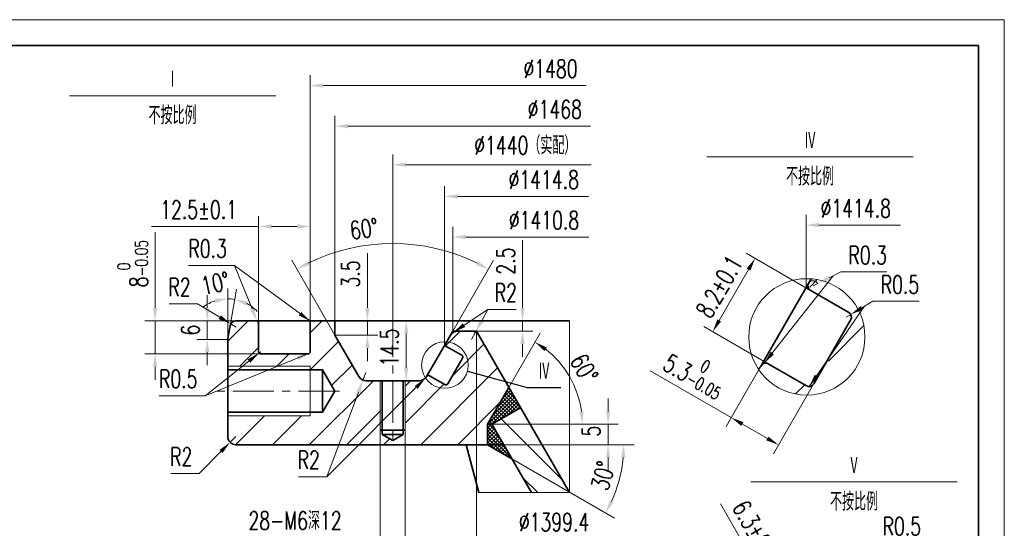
# Model space of a CAD drawing. Header units: millimetres. Extents: x -250 to 3950, y -50 to 2920.
# Tile 8 of 8: x 2040 to 3950, y 1935 to 2920. Entities that reach past the tile are written whole.
import ezdxf
from ezdxf import colors
from ezdxf.entities.mleader import LeaderData, LeaderLine
from ezdxf.math import Vec2, Vec3

# ---------------------------------------------------------------- set-up
doc = ezdxf.new("R2010")
doc.units = ezdxf.units.MM
doc.header["$LTSCALE"] = 3
doc.linetypes.add('CENTER', pattern=[50.8, 31.75, -6.35, 6.35, -6.35])
for name, color, linetype, lineweight in [('YGJ波浪线', 3, 'Continuous', 15), ('YGJ粗实线', 7, 'Continuous', 35), ('YGJ细实线', 3, 'Continuous', 15), ('YGJ细点画线', 1, 'CENTER', 15)]:
    doc.layers.add(name, color=color, linetype=linetype, lineweight=lineweight)
doc.styles.add('HC_GBDIM', font='romans.shx', dxfattribs={"width": 0.7, "bigfont": 'hzdx.shx'})
doc.styles.get("Standard").update_dxf_attribs({"font": 'simsun.ttc'})
doc.styles.add('标准', font='romans.shx', dxfattribs={"width": 0.7, "bigfont": 'hzdx.shx'})
doc.dimstyles.new('HC_GBDIM', dxfattribs={"dimtxt": 3.5, "dimasz": 2.5, "dimexe": 2, "dimexo": 0, "dimgap": 1.5, "dimtad": 1, "dimdec": 1, "dimzin": 0, "dimdsep": 46, "dimtxsty": 'HC_GBDIM', "dimcen": 2.5, "dimclrd": 3, "dimclre": 3, "dimclrt": 2, "dimadec": 0, "dimazin": 0, "dimtfac": 0.714286, "dimtdec": 1, "dimtmove": 0, "dimatfit": 3, "dimfxl": 1, "dimtzin": 0, "dimlwd": -1, "dimlwe": -1, "dimarcsym": 0})

# ---------------------------------------------------------------- blocks, each defined once
blk = doc.blocks.new('*U142')
at = {"layer": 'YGJ粗实线'}
for q in [(0, 287), (390, 0)]:
    blk.add_line((390, 287), q, dxfattribs=at)
at = {"layer": 'YGJ细实线'}
for q in [(-25, 292), (395, -5)]:
    blk.add_line((395, 292), q, dxfattribs=at)
blk = doc.blocks.new('*D531')
at = {"layer": 'YGJ细实线', "color": 3}
for p, q in [((2763.8, 2345.7), (2763.8, 2659.2)), ((2788.8, 2639.2), (3148.9, 2639.2))]:
    blk.add_line(p, q, dxfattribs=at)
blk.add_solid([(2788.8, 2643.4), (2788.8, 2635.1), (2763.8, 2639.2)], dxfattribs=at)
at = {"layer": 'YGJ细实线', "color": 2, "insert": (3021, 2676.3), "char_height": 35, "attachment_point": 5, "style": '标准'}
blk.add_mtext('%%c1440（实配）{}{{\\H0.7x;}{}}', dxfattribs=at)
blk = doc.blocks.new('*D830')
at = {"layer": 'YGJ细实线', "color": 3}
for p, q in [((2603.8, 2305.5), (2603.8, 2812.4)), ((2628.8, 2792.4), (3139.2, 2792.4))]:
    blk.add_line(p, q, dxfattribs=at)
blk.add_solid([(2628.8, 2796.5), (2628.8, 2788.2), (2603.8, 2792.4)], dxfattribs=at)
at = {"layer": 'YGJ细实线', "color": 2, "insert": (3069.9, 2824.9), "char_height": 35, "attachment_point": 5, "style": 'HC_GBDIM'}
blk.add_mtext('%%c1480{}{{\\H0.7x;}{}}', dxfattribs=at)
blk = doc.blocks.new('*D533')
at = {"layer": 'YGJ细实线', "color": 3}
for p, q in [((2651.8, 2322.7), (2651.8, 2733.9)), ((2676.8, 2713.9), (3147.4, 2713.9))]:
    blk.add_line(p, q, dxfattribs=at)
blk.add_solid([(2676.8, 2718.1), (2676.8, 2709.8), (2651.8, 2713.9)], dxfattribs=at)
at = {"layer": 'YGJ细实线', "color": 2, "insert": (3078.2, 2746.4), "char_height": 35, "attachment_point": 5, "style": 'HC_GBDIM'}
blk.add_mtext('%%c1468{}{{\\H0.7x;}{}}', dxfattribs=at)
blk = doc.blocks.new('*D534')
at = {"layer": 'YGJ细实线', "color": 3}
for p, q in [((2880.4, 2316.7), (2880.4, 2519)), ((2905.4, 2499), (3143.9, 2499))]:
    blk.add_line(p, q, dxfattribs=at)
blk.add_solid([(2905.4, 2503.2), (2905.4, 2494.8), (2880.4, 2499)], dxfattribs=at)
at = {"layer": 'YGJ细实线', "color": 2, "insert": (3057.2, 2531.5), "char_height": 35, "attachment_point": 5, "style": 'HC_GBDIM'}
blk.add_mtext('%%c1410.8{}{{\\H0.7x;}{}}', dxfattribs=at)
blk = doc.blocks.new('*D535')
at = {"layer": 'YGJ细实线', "color": 3}
for p, q in [((2926.1, 2316.7), (2926.1, 1894.2)), ((2951.1, 1914.2), (3164, 1914.2))]:
    blk.add_line(p, q, dxfattribs=at)
blk.add_solid([(2951.1, 1918.4), (2951.1, 1910), (2926.1, 1914.2)], dxfattribs=at)
at = {"layer": 'YGJ细实线', "color": 2, "insert": (3076.7, 1946.7), "char_height": 35, "attachment_point": 5, "style": 'HC_GBDIM'}
blk.add_mtext('%%c1399.4{}{{\\H0.7x;}{}}', dxfattribs=at)
blk = doc.blocks.new('*D546')
at = {"layer": 'YGJ细实线', "color": 3}
for p, q in [((2864.5, 2289.1), (2864.5, 2597.7)), ((2889.5, 2577.7), (3143.5, 2577.7))]:
    blk.add_line(p, q, dxfattribs=at)
blk.add_solid([(2889.5, 2581.9), (2889.5, 2573.6), (2864.5, 2577.7)], dxfattribs=at)
at = {"layer": 'YGJ细实线', "color": 2, "insert": (3056.8, 2610.2), "char_height": 35, "attachment_point": 5, "style": 'HC_GBDIM'}
blk.add_mtext('%%c1414.8{}{{\\H0.7x;}{}}', dxfattribs=at)
blk = doc.blocks.new('*D537')
at = {"layer": 'YGJ细实线', "color": 3}
for p, q in [((2739.8, 2151.8), (2739.8, 1893.7)), ((2787.8, 2151.8), (2787.8, 1893.7)), ((2714.8, 1913.7), (2459, 1913.7)), ((2739.8, 1913.7), (2787.8, 1913.7)), ((2812.8, 1913.7), (2837.8, 1913.7))]:
    blk.add_line(p, q, dxfattribs=at)
for points in [[(2714.8, 1909.5), (2714.8, 1917.9), (2739.8, 1913.7)], [(2812.8, 1917.9), (2812.8, 1909.5), (2787.8, 1913.7)]]:
    blk.add_solid(points, dxfattribs=at)
at = {"layer": 'YGJ细实线', "color": 2, "insert": (2574.4, 1949.7), "char_height": 35, "attachment_point": 5, "style": '标准'}
blk.add_mtext('28-M6深12{}{{\\H0.7x;}{}}', dxfattribs=at)
blk = doc.blocks.new('*D538')
at = {"layer": 'YGJ细实线', "color": 3}
for p, q in [((2651.8, 2308.7), (2567.9, 2453.9)), ((2880.4, 2316.7), (2959.6, 2453.9))]:
    blk.add_line(p, q, dxfattribs=at)
blk.add_arc((2763.8, 2114.7), 371.7, 63.8536, 116.1453, dxfattribs=at)
for points in [[(2598, 2452), (2602, 2444.7), (2577.9, 2436.6)], [(2925.6, 2444.7), (2929.5, 2452), (2949.6, 2436.6)]]:
    blk.add_solid(points, dxfattribs=at)
at = {"layer": 'YGJ细实线', "color": 2, "insert": (2708.1, 2515), "char_height": 35, "attachment_point": 5, "rotation": 7.9248, "style": 'HC_GBDIM'}
blk.add_mtext('60%%d', dxfattribs=at)
blk = doc.blocks.new('*D539')
at = {"layer": 'YGJ细实线', "color": 3}
for p, q in [((2823.9, 2336.7), (2770, 2336.7)), ((2790, 2311.7), (2790, 2245.7)), ((2725.6, 2220.7), (2810, 2220.7))]:
    blk.add_line(p, q, dxfattribs=at)
for points in [[(2794.1, 2311.7), (2785.8, 2311.7), (2790, 2336.7)], [(2785.8, 2245.7), (2794.1, 2245.7), (2790, 2220.7)]]:
    blk.add_solid(points, dxfattribs=at)
at = {"layer": 'YGJ细实线', "color": 2, "insert": (2757.5, 2284.9), "char_height": 35, "attachment_point": 5, "rotation": 90, "style": 'HC_GBDIM'}
blk.add_mtext('14.5{}{{\\H0.7x;}{}}', dxfattribs=at)
blk = doc.blocks.new('*D540')
at = {"layer": 'YGJ细实线', "color": 3}
for p, q in [((2714.7, 2361.7), (2714.7, 2468)), ((2676.3, 2336.7), (2734.7, 2336.7)), ((2714.7, 2336.7), (2714.7, 2308.7)), ((2651.8, 2308.7), (2734.7, 2308.7)), ((2714.7, 2283.7), (2714.7, 2258.7))]:
    blk.add_line(p, q, dxfattribs=at)
for points in [[(2710.5, 2361.7), (2718.9, 2361.7), (2714.7, 2336.7)], [(2718.9, 2283.7), (2710.5, 2283.7), (2714.7, 2308.7)]]:
    blk.add_solid(points, dxfattribs=at)
at = {"layer": 'YGJ细实线', "color": 2, "insert": (2682.2, 2427.4), "char_height": 35, "attachment_point": 5, "rotation": 90, "style": 'HC_GBDIM'}
blk.add_mtext('3.5{}{{\\H0.7x;}{}}', dxfattribs=at)
blk = doc.blocks.new('*D541')
at = {"layer": 'YGJ细实线', "color": 3}
for p, q in [((3015.6, 2361.7), (3015.6, 2493.1)), ((2917.1, 2336.7), (3035.6, 2336.7)), ((3015.6, 2316.7), (3015.6, 2336.7)), ((2903.2, 2316.7), (3035.6, 2316.7)), ((3015.6, 2291.7), (3015.6, 2266.7))]:
    blk.add_line(p, q, dxfattribs=at)
for points in [[(3011.4, 2361.7), (3019.8, 2361.7), (3015.6, 2336.7)], [(3019.8, 2291.7), (3011.4, 2291.7), (3015.6, 2316.7)]]:
    blk.add_solid(points, dxfattribs=at)
at = {"layer": 'YGJ细实线', "color": 2, "insert": (2983.1, 2452.4), "char_height": 35, "attachment_point": 5, "rotation": 90, "style": 'HC_GBDIM'}
blk.add_mtext('2.5{}{{\\H0.7x;}{}}', dxfattribs=at)
blk = doc.blocks.new('*D542')
at = {"layer": 'YGJ细实线', "color": 3}
for p, q in [((2503.8, 2315.1), (2503.8, 2539.5)), ((2603.8, 2315.1), (2603.8, 2539.5)), ((2503.8, 2519.5), (2295.9, 2519.5)), ((2578.8, 2519.5), (2528.8, 2519.5))]:
    blk.add_line(p, q, dxfattribs=at)
for points in [[(2528.8, 2523.7), (2528.8, 2515.3), (2503.8, 2519.5)], [(2578.8, 2515.3), (2578.8, 2523.7), (2603.8, 2519.5)]]:
    blk.add_solid(points, dxfattribs=at)
at = {"layer": 'YGJ细实线', "color": 2, "insert": (2387.4, 2552), "char_height": 35, "attachment_point": 5, "style": 'HC_GBDIM'}
blk.add_mtext('12.5±0.1{}{{\\H0.7x;}{}}', dxfattribs=at)
blk = doc.blocks.new('*D543')
at = {"layer": 'YGJ细实线', "color": 3}
for p, q in [((2302.9, 2361.7), (2302.9, 2508.2)), ((2549.3, 2336.7), (2282.9, 2336.7)), ((2302.9, 2336.7), (2302.9, 2272.7)), ((2540.5, 2272.7), (2282.9, 2272.7)), ((2302.9, 2247.7), (2302.9, 2222.7))]:
    blk.add_line(p, q, dxfattribs=at)
for points in [[(2298.8, 2361.7), (2307.1, 2361.7), (2302.9, 2336.7)], [(2307.1, 2247.7), (2298.8, 2247.7), (2302.9, 2272.7)]]:
    blk.add_solid(points, dxfattribs=at)
at = {"layer": 'YGJ细实线', "color": 2, "insert": (2259.4, 2447.4), "char_height": 35, "attachment_point": 5, "rotation": 90, "style": 'HC_GBDIM'}
blk.add_mtext('8{}{{\\H0.7x;{\\S 0^ -0.05;}}{}}', dxfattribs=at)
blk = doc.blocks.new('*D549')
at = {"layer": 'YGJ细实线', "color": 3}
for p, q in [((2367.5, 2444.1), (2457.2, 2444.1)), ((2491.1, 2359.7), (2457.2, 2444.1)), ((2501.4, 2334.3), (2500.5, 2336.5))]:
    blk.add_line(p, q, dxfattribs=at)
blk.add_arc((2501.4, 2334.3), 2.4, 90, 111.9153, dxfattribs=at)
blk.add_solid([(2487.3, 2358.1), (2495, 2361.3), (2500.5, 2336.5)], dxfattribs=at)
at = {"layer": 'YGJ细实线', "color": 2, "insert": (2404.9, 2476.6), "char_height": 35, "attachment_point": 5, "style": 'HC_GBDIM'}
blk.add_mtext('R0.3{}{{\\H0.7x;}{}}', dxfattribs=at)
blk = doc.blocks.new('*D551')
at = {"layer": 'YGJ细实线', "color": 3}
for p, q in [((2507.8, 2276.7), (2504.6, 2274.2)), ((2485, 2258.7), (2400.3, 2191.7)), ((2310.6, 2191.7), (2400.3, 2191.7))]:
    blk.add_line(p, q, dxfattribs=at)
blk.add_solid([(2487.6, 2255.4), (2482.4, 2262), (2504.6, 2274.2)], dxfattribs=at)
at = {"layer": 'YGJ细实线', "color": 2, "insert": (2347.9, 2224.2), "char_height": 35, "attachment_point": 5, "style": 'HC_GBDIM'}
blk.add_mtext('R0.5{}{{\\H0.7x;}{}}', dxfattribs=at)
blk = doc.blocks.new('*D555')
at = {"layer": 'YGJ细实线', "color": 3}
for p, q in [((2711.8, 2236.7), (2706.2, 2221.7)), ((2697.4, 2198.3), (2635.9, 2034.8)), ((2581.2, 2034.8), (2635.9, 2034.8))]:
    blk.add_line(p, q, dxfattribs=at)
blk.add_solid([(2701.3, 2196.8), (2693.5, 2199.8), (2706.2, 2221.7)], dxfattribs=at)
at = {"layer": 'YGJ细实线', "color": 2, "insert": (2601, 2067.3), "char_height": 35, "attachment_point": 5, "style": 'HC_GBDIM'}
blk.add_mtext('R2{}{{\\H0.7x;}{}}', dxfattribs=at)
blk = doc.blocks.new('*D557')
at = {"layer": 'YGJ细实线', "color": 3}
for p, q in [((2936.4, 2336.7), (2948.4, 2358.7)), ((3003, 2358.7), (2948.4, 2358.7)), ((2916.8, 2300.7), (2924.5, 2314.7))]:
    blk.add_line(p, q, dxfattribs=at)
blk.add_solid([(2932.8, 2338.7), (2940.1, 2334.7), (2924.5, 2314.7)], dxfattribs=at)
at = {"layer": 'YGJ细实线', "color": 2, "insert": (2983.2, 2391.2), "char_height": 35, "attachment_point": 5, "style": 'HC_GBDIM'}
blk.add_mtext('R2{}{{\\H0.7x;}{}}', dxfattribs=at)
blk = doc.blocks.new('_DOTSMALL')
at = {"layer": 'YGJ细实线', "color": 0, "linetype": 'ByBlock', "transparency": 16777216, "const_width": 0.5}
blk.add_lwpolyline([(-0.0625, 0, 1), (0.0625, 0, 1)], format="xyb", close=True, dxfattribs=at)
blk = doc.blocks.new('*D560')
at = {"layer": 'YGJ细实线', "color": 3}
for p, q in [((3565.5, 2400.7), (3565.5, 2542.1)), ((3590.5, 2522.1), (3748.7, 2522.1))]:
    blk.add_line(p, q, dxfattribs=at)
blk.add_solid([(3590.5, 2526.3), (3590.5, 2518), (3565.5, 2522.1)], dxfattribs=at)
at = {"layer": 'YGJ细实线', "color": 2, "insert": (3661.9, 2554.6), "char_height": 35, "attachment_point": 5, "style": 'HC_GBDIM'}
blk.add_mtext('%%c1414.8{}{{\\H0.7x;}{}}', dxfattribs=at)
blk = doc.blocks.new('*D562')
at = {"layer": 'YGJ细实线', "color": 3}
for p, q in [((3574.1, 2395.7), (3449.2, 2467.8)), ((3454.1, 2436.2), (3397.1, 2337.4)), ((3492.1, 2253.7), (3367.2, 2325.8))]:
    blk.add_line(p, q, dxfattribs=at)
for points in [[(3457.7, 2434.1), (3450.5, 2438.2), (3466.6, 2457.8)], [(3393.5, 2339.5), (3400.7, 2335.3), (3384.6, 2315.8)]]:
    blk.add_solid(points, dxfattribs=at)
at = {"layer": 'YGJ细实线', "color": 2, "insert": (3397.4, 2403), "char_height": 35, "attachment_point": 5, "rotation": 59.9996, "style": 'HC_GBDIM'}
blk.add_mtext('8.2±0.1{}{{\\H0.7x;}{}}', dxfattribs=at)
blk = doc.blocks.new('*D564')
at = {"layer": 'YGJ细实线', "color": 3}
for p, q in [((3498.1, 2283.9), (3410.3, 2132)), ((3420.3, 2149.3), (3263.1, 2240)), ((3589.9, 2230.9), (3502.1, 2078.9)), ((3490.4, 2108.8), (3442, 2136.8))]:
    blk.add_line(p, q, dxfattribs=at)
for points in [[(3444, 2140.4), (3439.9, 2133.2), (3420.3, 2149.3)], [(3488.4, 2105.2), (3492.5, 2112.4), (3512.1, 2096.3)]]:
    blk.add_solid(points, dxfattribs=at)
at = {"layer": 'YGJ细实线', "color": 2, "insert": (3352.7, 2238.6), "char_height": 35, "attachment_point": 5, "rotation": 329.9989, "style": 'HC_GBDIM'}
blk.add_mtext('5.3{}{{\\H0.7x;{\\S 0^ -0.05;}}{}}', dxfattribs=at)
blk = doc.blocks.new('*D566')
at = {"layer": 'YGJ细实线', "color": 3}
for p, q in [((3673.8, 2361.8), (3695.3, 2374.5)), ((3785, 2374.5), (3695.3, 2374.5)), ((3643.6, 2344), (3652.2, 2349.1))]:
    blk.add_line(p, q, dxfattribs=at)
blk.add_solid([(3671.6, 2365.4), (3675.9, 2358.2), (3652.2, 2349.1)], dxfattribs=at)
at = {"layer": 'YGJ细实线', "color": 2, "insert": (3747.6, 2407), "char_height": 35, "attachment_point": 5, "style": 'HC_GBDIM'}
blk.add_mtext('R0.5{}{{\\H0.7x;}{}}', dxfattribs=at)
blk = doc.blocks.new('*D568')
at = {"layer": 'YGJ细实线', "color": 3}
for p, q in [((3610.4, 2420.1), (3632.7, 2431.4)), ((3722.4, 2431.4), (3632.7, 2431.4)), ((3579.1, 2404.4), (3588.1, 2408.9))]:
    blk.add_line(p, q, dxfattribs=at)
blk.add_arc((3579.1, 2404.4), 10, 26.7726, 150.7182, dxfattribs=at)
blk.add_solid([(3608.5, 2423.8), (3612.3, 2416.4), (3588.1, 2408.9)], dxfattribs=at)
at = {"layer": 'YGJ细实线', "color": 2, "insert": (3685, 2463.9), "char_height": 35, "attachment_point": 5, "style": 'HC_GBDIM'}
blk.add_mtext('R0.3{}{{\\H0.7x;}{}}', dxfattribs=at)
blk = doc.blocks.new('*D659')
at = {"layer": 'YGJ细实线', "color": 3}
for p, q in [((3493.1, 1820.7), (3399.7, 1982.5)), ((3557.1, 1857.7), (3475.7, 1810.7)), ((3505.6, 1799.1), (3543.6, 1733.2)), ((3620.1, 1748.5), (3538.7, 1701.6))]:
    blk.add_line(p, q, dxfattribs=at)
for points in [[(3509.2, 1801.1), (3502, 1797), (3493.1, 1820.7)], [(3540, 1731.2), (3547.2, 1735.3), (3556.1, 1711.6)]]:
    blk.add_solid(points, dxfattribs=at)
at = {"layer": 'YGJ细实线', "color": 2, "insert": (3468.3, 1928.7), "char_height": 35, "attachment_point": 5, "rotation": 300, "style": 'HC_GBDIM'}
blk.add_mtext('6.3±0.1{}{{\\H0.7x;}{}}', dxfattribs=at)
blk = doc.blocks.new('*D661')
at = {"layer": 'YGJ细实线', "color": 3}
for p, q in [((3656.3, 1893.8), (3699, 1906.3)), ((3788.7, 1906.3), (3699, 1906.3)), ((3622.7, 1884), (3632.3, 1886.8))]:
    blk.add_line(p, q, dxfattribs=at)
blk.add_arc((3622.7, 1884), 10, 16.2981, 30, dxfattribs=at)
blk.add_solid([(3655.1, 1897.8), (3657.4, 1889.8), (3632.3, 1886.8)], dxfattribs=at)
at = {"layer": 'YGJ细实线', "color": 2, "insert": (3751.3, 1938.8), "char_height": 35, "attachment_point": 5, "style": 'HC_GBDIM'}
blk.add_mtext('R0.5{}{{\\H0.7x;}{}}', dxfattribs=at)
blk = doc.blocks.new('*D716')
at = {"layer": 'YGJ细实线', "color": 3}
for p, q in [((2404.1, 2361.7), (2404.1, 2386.7)), ((2460.2, 2336.7), (2384.1, 2336.7)), ((2404.1, 2336.7), (2404.1, 2300.7)), ((2443.8, 2300.7), (2384.1, 2300.7)), ((2404.1, 2275.7), (2404.1, 2250.7))]:
    blk.add_line(p, q, dxfattribs=at)
for points in [[(2400, 2361.7), (2408.3, 2361.7), (2404.1, 2336.7)], [(2408.3, 2275.7), (2400, 2275.7), (2404.1, 2300.7)]]:
    blk.add_solid(points, dxfattribs=at)
at = {"layer": 'YGJ细实线', "color": 2, "insert": (2371.6, 2318.7), "char_height": 35, "attachment_point": 5, "rotation": 90, "style": 'HC_GBDIM'}
blk.add_mtext('6{}{{\\H0.7x;}{}}', dxfattribs=at)
blk = doc.blocks.new('*D717')
at = {"layer": 'YGJ细实线', "color": 3}
for p, q in [((2443.8, 2300.7), (2443.8, 2399.4)), ((2448.4, 2326.8), (2460.9, 2397.9))]:
    blk.add_line(p, q, dxfattribs=at)
for start, end in [(108.2722, 126.5444), (80, 90), (43.4556, 61.7278)]:
    blk.add_arc((2443.8, 2300.7), 78.7, start, end, dxfattribs=at)
for points in [[(2419.8, 2371.3), (2418.4, 2379.6), (2443.8, 2379.4)], [(2482.4, 2374), (2479.7, 2366.1), (2457.4, 2378.2)]]:
    blk.add_solid(points, dxfattribs=at)
at = {"layer": 'YGJ细实线', "color": 2, "insert": (2419.7, 2409.3), "char_height": 35, "attachment_point": 5, "rotation": 12.5178, "style": 'HC_GBDIM'}
blk.add_mtext('10%%d', dxfattribs=at)
blk = doc.blocks.new('*D719')
at = {"layer": 'YGJ细实线', "color": 3}
for p, q in [((2330.5, 2369.6), (2385.1, 2369.6)), ((2428.4, 2343.7), (2385.1, 2369.6)), ((2460.2, 2324.7), (2449.9, 2330.9))]:
    blk.add_line(p, q, dxfattribs=at)
blk.add_solid([(2426.3, 2340.1), (2430.6, 2347.3), (2449.9, 2330.9)], dxfattribs=at)
at = {"layer": 'YGJ细实线', "color": 2, "insert": (2350.3, 2402.1), "char_height": 35, "attachment_point": 5, "style": 'HC_GBDIM'}
blk.add_mtext('R2{}{{\\H0.7x;}{}}', dxfattribs=at)
blk = doc.blocks.new('*D721')
at = {"layer": 'YGJ细实线', "color": 3}
for p, q in [((2459.8, 2112.7), (2448.5, 2101.4)), ((2430.8, 2083.6), (2388.5, 2041.1)), ((2333.8, 2041.1), (2388.5, 2041.1))]:
    blk.add_line(p, q, dxfattribs=at)
blk.add_solid([(2433.8, 2080.7), (2427.9, 2086.6), (2448.5, 2101.4)], dxfattribs=at)
at = {"layer": 'YGJ细实线', "color": 2, "insert": (2353.7, 2073.6), "char_height": 35, "attachment_point": 5, "style": 'HC_GBDIM'}
blk.add_mtext('R2{}{{\\H0.7x;}{}}', dxfattribs=at)
blk = doc.blocks.new('*D724')
at = {"layer": 'YGJ细实线', "color": 3}
for p, q in [((3181.4, 2161.3), (3181.4, 2186.3)), ((2956.4, 2136.3), (3201.4, 2136.3)), ((3181.4, 2096.7), (3181.4, 2136.3)), ((2947.8, 2096.7), (3201.4, 2096.7)), ((3181.4, 2071.7), (3181.4, 2046.7))]:
    blk.add_line(p, q, dxfattribs=at)
for points in [[(3177.3, 2161.3), (3185.6, 2161.3), (3181.4, 2136.3)], [(3185.6, 2071.7), (3177.3, 2071.7), (3181.4, 2096.7)]]:
    blk.add_solid(points, dxfattribs=at)
at = {"layer": 'YGJ细实线', "color": 2, "insert": (3148.9, 2122.8), "char_height": 35, "attachment_point": 5, "rotation": 90, "style": 'HC_GBDIM'}
blk.add_mtext('5{}{{\\H0.7x;}{}}', dxfattribs=at)
blk = doc.blocks.new('*D725')
at = {"layer": 'YGJ细实线', "color": 3}
for p, q in [((2979.2, 2096.7), (3232.1, 2096.7)), ((2994.9, 2069.5), (3194, 1954.5))]:
    blk.add_line(p, q, dxfattribs=at)
blk.add_arc((2947.8, 2096.7), 264.4, 335.4203, 354.5797, dxfattribs=at)
for points in [[(3215.1, 2071.5), (3206.8, 2071.9), (3212.1, 2096.7)], [(3184.5, 1988.6), (3191.9, 1984.8), (3176.7, 1964.5)]]:
    blk.add_solid(points, dxfattribs=at)
at = {"layer": 'YGJ细实线', "color": 2, "insert": (3171.7, 2036.7), "char_height": 35, "attachment_point": 5, "rotation": 75, "style": 'HC_GBDIM'}
blk.add_mtext('30%%d', dxfattribs=at)
blk = doc.blocks.new('*D726')
at = {"layer": 'YGJ细实线', "color": 3}
for p, q in [((2989, 2207.7), (3049.7, 2312.8)), ((2956.4, 2136.3), (3151.7, 2136.3))]:
    blk.add_line(p, q, dxfattribs=at)
blk.add_arc((2947.8, 2136.3), 183.9, 7.795, 52.205, dxfattribs=at)
for points in [[(3062.8, 2285), (3058.2, 2278.1), (3039.7, 2295.5)], [(3125.8, 2160.9), (3134.1, 2161.5), (3131.7, 2136.3)]]:
    blk.add_solid(points, dxfattribs=at)
at = {"layer": 'YGJ细实线', "color": 2, "insert": (3135.2, 2244.5), "char_height": 35, "attachment_point": 5, "rotation": 300, "style": 'HC_GBDIM'}
blk.add_mtext('60%%d', dxfattribs=at)

msp = doc.modelspace()

# ---------------------------------------------------------------- hatches: boundary and pattern name
at = {"layer": 'YGJ细实线'}
h = msp.add_hatch(dxfattribs=at)
h.set_pattern_fill('ANSI31', color=3, scale=40)
h.set_pattern_definition([(45, (-1770.79, -41197.31), (-89.80256, 89.80256), [])])
h.paths.add_polyline_path([(3474.623, 2241.011, 0.06901105), (3481.373, 2249.684, -0.41421356), (3495.222, 2253.669), (3569.7, 2210.669, 0.41421356), (3583.361, 2214.329), (3655.36, 2339.037, 0.41421356), (3651.699, 2352.698), (3577.223, 2395.697, -0.41054686), (3573.501, 2409.248), (3578.426, 2417.779, -1.55777744)])
h = msp.add_hatch(dxfattribs=at)
h.set_pattern_fill('ANSI31', color=3, scale=16)
h.set_pattern_definition([(45, (729.96, -15150.12), (-35.92102, 35.92102), [])])
h.paths.add_polyline_path([(2867.677, 2292.506, 0.41054686), (2869.166, 2287.086), (2898.956, 2269.886, -0.41421356), (2900.42, 2264.422), (2871.621, 2214.539, -0.41421356), (2866.157, 2213.075), (2836.365, 2230.275, 0.41421356), (2830.826, 2228.681, -0.26794919), (2816.969, 2220.681), (2789.014, 2220.681), (2789.014, 2124.681), (2785.414, 2124.681), (2785.414, 2116.681), (2765.014, 2104.903), (2765.014, 2096.696), (2906.176, 2096.696), (2947.776, 2096.696), (2947.776, 2136.26), (2989.014, 2207.686), (2930.704, 2308.681, 0.26794919), (2916.848, 2316.681), (2890.872, 2316.681, 0.26794412), (2877.016, 2308.681)])
h.paths.add_polyline_path([(2741.014, 2124.681), (2741.014, 2220.681), (2713.058, 2220.681, -0.20439427), (2698.274, 2228.145), (2651.776, 2308.681), (2651.776, 2336.696), (2606.176, 2336.696, 0.41421356), (2603.776, 2334.296), (2603.776, 2276.681, -0.41421356), (2599.776, 2272.681), (2507.776, 2272.681, -0.41421356), (2503.776, 2276.681), (2503.776, 2334.281, 0.41421356), (2501.376, 2336.681), (2443.776, 2336.681), (2443.776, 2248.696), (2603.776, 2248.696), (2603.776, 2241.496), (2627.776, 2241.496), (2651.332, 2200.696), (2627.776, 2159.896), (2603.776, 2159.896), (2603.776, 2152.696), (2443.776, 2152.696), (2443.776, 2096.696), (2765.014, 2096.903), (2765.014, 2104.903), (2744.614, 2116.681), (2744.614, 2124.681)])
at = {"layer": 'YGJ细实线', "ltscale": 0.833333}
h = msp.add_hatch(dxfattribs=at)
h.set_pattern_fill('ANSI37', color=3, scale=1.6, angle=90)
h.paths.add_polyline_path([(2989.014, 2207.686), (2947.776, 2136.26), (2956.35, 2136.26), (3011.776, 2168.26)])
h.paths.add_polyline_path([(2979.193, 2096.696), (2956.35, 2136.26), (2947.776, 2136.26), (2947.776, 2096.696)])
h.paths.add_polyline_path([(2979.193, 2096.696), (2947.776, 2096.696), (2994.901, 2069.488)])
at = {"layer": 'YGJ细实线'}
h = msp.add_hatch(dxfattribs=at)
h.set_pattern_fill('ANSI31', color=3, scale=16, angle=90)
h.set_pattern_definition([(135, (729.96, -15150.12), (-35.92102, -35.92102), [])])
h.paths.add_polyline_path([(3032.725, 2003.976), (2979.193, 2096.696), (2956.35, 2136.26), (3011.776, 2168.26), (3106.626, 2003.976)])

# ---------------------------------------------------------------- linework, layer by layer
at = {"layer": 'YGJ粗实线', "ltscale": 0.833333}
for p, q in [((3575.483, 2418.04), (3487.467, 2265.598)), ((3565.47, 2400.696), (3648.605, 2352.698)), ((2501.376, 2336.681), (2459.074, 2336.681)), ((2653.014, 2336.696), (2460.193, 2336.696)), ((2503.776, 2276.681), (2503.776, 2334.281)), ((2603.776, 2276.681), (2603.776, 2334.296)), ((2651.776, 2336.696), (2651.776, 2308.681)), ((2653.014, 2336.696), (3106.725, 2336.696)), ((3652.266, 2339.037), (3580.342, 2214.463)), ((2448.375, 2326.78), (2444.232, 2303.281)), ((2880.397, 2316.681), (2833.263, 2235.046)), ((2880.397, 2316.681), (2926.085, 2316.681)), ((3106.626, 2003.976), (2926.085, 2316.681)), ((2443.776, 2112.696), (2443.776, 2298.072)), ((2651.776, 2308.681), (2697.964, 2228.681)), ((2599.776, 2272.681), (2507.776, 2272.681)), ((2864.464, 2289.086), (2897.719, 2269.886)), ((2899.183, 2264.422), (2870.413, 2214.592)), ((3487.467, 2265.598), (3478.279, 2249.684)), ((3492.128, 2253.669), (3566.606, 2210.669)), ((2627.776, 2241.496), (2443.776, 2241.496)), ((2627.776, 2241.496), (2627.776, 2159.896)), ((2627.776, 2241.496), (2651.332, 2200.696)), ((2833.263, 2235.046), (2829.588, 2228.681)), ((2815.732, 2220.681), (2711.821, 2220.681)), ((2743.376, 2116.681), (2743.376, 2220.681)), ((2784.176, 2116.681), (2784.176, 2220.681)), ((2835.128, 2230.275), (2864.919, 2213.075)), ((2627.776, 2159.896), (2651.332, 2200.696)), ((2947.776, 2136.26), (2989.014, 2207.686)), ((2627.776, 2159.896), (2443.776, 2159.896)), ((3011.776, 2168.26), (2956.35, 2136.26)), ((2787.776, 2124.681), (2739.776, 2124.681)), ((2947.776, 2096.696), (2947.776, 2136.26)), ((2956.35, 2136.26), (2947.776, 2136.26)), ((3032.725, 2003.976), (2956.35, 2136.26)), ((2784.176, 2116.681), (2743.376, 2116.681)), ((2743.376, 2116.681), (2763.776, 2104.903)), ((2784.176, 2116.681), (2763.776, 2104.903)), ((2979.193, 2096.696), (2459.776, 2096.696)), ((2906.176, 2096.696), (2931.021, 2003.976)), ((2947.776, 2096.696), (2994.901, 2069.488))]:
    msp.add_line(p, q, dxfattribs=at)
for centre, radius, start, end in [((3579.129, 2404.357), 10, 150.718208, 240), ((3643.605, 2344.037), 10, 330, 60), ((2460.193, 2324.696), 12, 90, 170), ((2501.376, 2334.281), 2.4, 0, 90), ((2606.176, 2334.296), 2.4, 90, 180), ((2889.634, 2300.681), 16, 90, 149.998915), ((2916.848, 2300.681), 16, 30, 90), ((2473.776, 2298.072), 30, 170, 180), ((2869.928, 2290.55), 4, 150.718208, 240), ((2507.776, 2276.681), 4, 180, 270), ((2599.776, 2276.681), 4, 270, 0), ((2895.719, 2266.422), 4, 330, 60), ((3487.128, 2245.009), 10, 60, 150), ((3443.638, 2269.684), 40, 317.943872, 330), ((2711.821, 2236.681), 16, 210, 270), ((2815.732, 2236.681), 16, 270, 330), ((2833.128, 2226.811), 4, 60, 150), ((2866.919, 2216.539), 4, 240, 330), ((3571.606, 2219.329), 10, 240, 330), ((2459.776, 2112.696), 16, 180, 270)]:
    msp.add_arc(centre, radius, start, end, dxfattribs=at)
at = {"layer": 'YGJ细实线'}
for p, q in [((2136.856, 2772.816), (2536.856, 2772.816)), ((3373.177, 2654.206), (3773.177, 2654.206)), ((3458.572, 2024.498), (3858.572, 2024.498))]:
    msp.add_line(p, q, dxfattribs=at)
at = {"layer": 'YGJ细实线', "color": 3}
for p in [(2444.232, 2303.281), (2443.776, 2298.072)]:
    msp.add_line(p, (2443.776, 2300.696), dxfattribs=at)
at = {"layer": 'YGJ细实线', "ltscale": 0.833333}
for p, q in [((2603.776, 2248.696), (2443.776, 2248.696)), ((2443.776, 2248.696), (2443.776, 2152.696)), ((2603.776, 2248.696), (2603.776, 2152.696)), ((2603.776, 2152.696), (2443.776, 2152.696))]:
    msp.add_line(p, q, dxfattribs=at)
at = {"layer": 'YGJ细实线', "ltscale": 1.2}
msp.add_lwpolyline([(3106.725, 2336.696), (3106.725, 2003.976), (2931.021, 2003.976)], dxfattribs=at)
at = {"layer": 'YGJ细实线', "ltscale": 0.833333}
for points in [[(2739.776, 2220.681), (2739.776, 2124.681)], [(2787.776, 2220.681), (2787.776, 2124.681)]]:
    msp.add_lwpolyline(points, dxfattribs=at)
at = {"layer": 'YGJ细实线'}
for centre, radius in [((3566.997, 2305.628), 112.731), ((2865.075, 2251.059), 45.092)]:
    msp.add_circle(centre, radius, dxfattribs=at)
at = {"layer": 'YGJ细点画线', "ltscale": 0.833333}
for p, q in [((2763.776, 2345.69), (2763.776, 2096.903)), ((2660.423, 2200.696), (2418.62, 2200.696))]:
    msp.add_line(p, q, dxfattribs=at)

# ---------------------------------------------------------------- block references
at = {"layer": 'YGJ波浪线', "ltscale": 0.833333, "xscale": 10, "yscale": 10, "zscale": 10}
msp.add_blockref('*U142', (0, 0), dxfattribs=at)

# ---------------------------------------------------------------- texts
at = {"layer": 'YGJ细实线', "color": 2, "char_height": 35, "attachment_point": 5, "style": '标准'}
for s, insert, width in [('Ⅰ', (2336.856, 2804.385), 74.1021), ('不按比例', (2336.856, 2734.872), 400), ('Ⅳ', (3573.177, 2685.776), 74.1021), ('不按比例', (3573.177, 2616.262), 400), ('Ⅳ', (3057.309, 2238.908), 74.1021), ('Ⅴ', (3658.572, 2056.067), 74.1021), ('不按比例', (3658.572, 1986.554), 400)]:
    msp.add_mtext(s, dxfattribs=dict(at, insert=insert, width=width))

# ---------------------------------------------------------------- dimensions: what is measured, and where the dimension line sits
at = {"layer": 'YGJ细实线'}
for base, p1, p2, text, override, picture, middle in [((3284.765, 2792.379), (2603.776, 2305.488), (3284.765, 2237.549), '%%c1480{}{{\\H0.7x;}{}}', {"dimscale": 10, "dimdec": 2, "dimtxsty": 'HC_GBDIM', "dimse2": 1, "dimsd2": 1}, '*D830', (3069.947, 2792.379)), ((3284.765, 2713.934), (2651.776, 2322.688), (3284.765, 2237.549), '%%c1468{}{{\\H0.7x;}{}}', {"dimscale": 10, "dimdec": 0, "dimtxsty": 'HC_GBDIM', "dimse2": 1, "dimsd2": 1}, '*D533', (3078.152, 2713.934)), ((3284.765, 2639.23), (2763.776, 2345.69), (3284.765, 2237.549), '%%c1440（实配）{}{{\\H0.7x;}{}}', {"dimscale": 10, "dimdec": 0, "dimtxsty": '标准', "dimse2": 1, "dimsd2": 1}, '*D531', (3021.034, 2639.23)), ((2864.464, 2577.748), (3284.765, 2237.549), (2864.464, 2289.086), '%%c1414.8{}{{\\H0.7x;}{}}', {"dimscale": 10, "dimdec": 2, "dimtxsty": 'HC_GBDIM', "dimse1": 1, "dimsd1": 1}, '*D546', (3056.753, 2577.748)), ((2503.776, 2519.489), (2603.776, 2315.091), (2503.776, 2315.091), '12.5±0.1{}{{\\H0.7x;}{}}', {"dimscale": 10, "dimdec": 2}, '*D542', (2387.359, 2519.489)), ((3683.981, 2522.144), (3565.47, 2400.696), (3683.981, 2412.729), '%%c1414.8{}{{\\H0.7x;}{}}', {"dimscale": 10, "dimse2": 1, "dimsd2": 1}, '*D560', (3661.928, 2522.144)), ((2880.397, 2498.998), (3284.765, 2237.549), (2880.397, 2316.681), '%%c1410.8{}{{\\H0.7x;}{}}', {"dimscale": 10, "dimdec": 2, "dimtxsty": 'HC_GBDIM', "dimse1": 1, "dimsd1": 1}, '*D534', (3057.186, 2498.998)), ((3284.765, 1914.215), (2926.085, 2316.681), (3284.765, 2237.549), '%%c1399.4{}{{\\H0.7x;}{}}', {"dimscale": 10, "dimdec": 0, "dimtxsty": 'HC_GBDIM', "dimse2": 1, "dimsd2": 1}, '*D535', (3076.657, 1914.215)), ((2787.776, 1913.691), (2739.776, 2151.836), (2787.776, 2151.836), '28-M6深12{}{{\\H0.7x;}{}}', {"dimscale": 10, "dimdec": 2, "dimtxsty": '标准'}, '*D537', (2574.4, 1913.691))]:
    dim = msp.add_linear_dim(base=base, p1=p1, p2=p2, text=text, dimstyle='HC_GBDIM', override=override, dxfattribs=at)
    dim.commit()
    dim.dimension.update_dxf_attribs({"geometry": picture, "text_midpoint": middle, "dimtype": 160})
for base, line1, line2, picture, middle in [((2828.319, 2480.715), ((2651.776, 2308.681), (2697.964, 2228.681)), ((2880.397, 2316.681), (2833.263, 2235.046)), '*D538', (2712.531, 2482.813)), ((2452.916, 2378.889), ((2443.776, 2112.696), (2443.776, 2298.072)), ((2448.375, 2326.78), (2444.232, 2303.281)), '*D717', (2426.713, 2377.55))]:
    dim = msp.add_angular_dim_2l(base=base, line1=line1, line2=line2, dimstyle='HC_GBDIM', override={"dimscale": 10}, dxfattribs=at)
    dim.commit()
    dim.dimension.update_dxf_attribs({"geometry": picture, "text_midpoint": middle, "dimtype": 162})
for base, p1, p2, angle, text, override, picture, middle, dimtype in [((2302.945, 2272.681), (2549.344, 2336.696), (2540.517, 2272.681), 90, '8{}{{\\H0.7x;{\\S 0^ -0.05;}}{}}', {"dimscale": 10}, '*D543', (2302.945, 2447.43), 160), ((3015.586, 2336.696), (2903.241, 2316.681), (2917.131, 2336.696), 90, '2.5{}{{\\H0.7x;}{}}', {"dimscale": 10}, '*D541', (3015.586, 2452.407), 160), ((2714.698, 2308.681), (2676.311, 2336.696), (2651.776, 2308.681), 90, '3.5{}{{\\H0.7x;}{}}', {"dimscale": 10, "dimdec": 2}, '*D540', (2714.698, 2427.363), 160), ((2404.125, 2300.696), (2460.193, 2336.696), (2443.776, 2300.696), 90, '6{}{{\\H0.7x;}{}}', {"dimscale": 10}, '*D716', (2404.125, 2318.696), 160), ((2789.975, 2220.681), (2823.925, 2336.696), (2725.586, 2220.681), 90, '14.5{}{{\\H0.7x;}{}}', {"dimscale": 10}, '*D539', (2789.975, 2284.925), 160), ((3420.303, 2149.271), (3589.855, 2230.939), (3498.058, 2283.941), 149.998915, '5.3{}{{\\H0.7x;{\\S 0^ -0.05;}}{}}', {"dimscale": 10}, '*D564', (3330.901, 2200.89), 161), ((3181.443, 2136.26), (2947.776, 2096.696), (2956.35, 2136.26), 90, '5{}{{\\H0.7x;}{}}', {"dimscale": 10}, '*D724', (3181.443, 2122.815), 160), ((3556.069, 1711.595), (3557.061, 1857.66), (3620.061, 1748.541), 300, '6.3±0.1{}{{\\H0.7x;}{}}', {"dimscale": 10}, '*D659', (3440.11, 1912.44), 161)]:
    dim = msp.add_linear_dim(base=base, p1=p1, p2=p2, angle=angle, text=text, dimstyle='HC_GBDIM', override=override, dxfattribs=at)
    dim.commit()
    dim.dimension.update_dxf_attribs({"geometry": picture, "text_midpoint": middle, "dimtype": dimtype})
for center, mpoint, text, override, picture, middle in [((2501.376, 2334.281), (2500.48, 2336.507), 'R0.3{}{{\\H0.7x;}{}}', {"dimscale": 10, "dimtoh": 1, "dimdec": 2, "dimlfac": 1, "dimtix": 0, "dimtofl": 1, "dimtmove": 0, "dimatfit": 3}, '*D549', (2404.868, 2444.083)), ((2460.193, 2324.696), (2449.898, 2330.861), 'R2{}{{\\H0.7x;}{}}', {"dimscale": 10, "dimtoh": 1, "dimlfac": 1, "dimtix": 0, "dimtofl": 1, "dimtmove": 0, "dimatfit": 3}, '*D719', (2350.312, 2369.633)), ((2507.776, 2276.681), (2504.638, 2274.2), 'R0.5{}{{\\H0.7x;}{}}', {"dimscale": 10, "dimtoh": 1, "dimlfac": 1, "dimtix": 0, "dimtofl": 1, "dimtmove": 0, "dimatfit": 3}, '*D551', (2347.923, 2191.685)), ((2711.821, 2236.681), (2706.187, 2221.705), 'R2{}{{\\H0.7x;}{}}', {"dimscale": 10, "dimtoh": 1, "dimlfac": 1, "dimtix": 0, "dimtofl": 1, "dimtmove": 0, "dimatfit": 3}, '*D555', (2601.044, 2034.792)), ((3622.683, 1884), (3632.281, 1886.806), 'R0.5{}{{\\H0.7x;}{}}', {"dimscale": 10, "dimtoh": 1, "dimlfac": 1, "dimtix": 0, "dimtofl": 1, "dimtmove": 0, "dimatfit": 3}, '*D661', (3751.321, 1906.31))]:
    dim = msp.add_radius_dim(center=center, mpoint=mpoint, text=text, dimstyle='HC_GBDIM', override=override, dxfattribs=at)
    dim.commit()
    dim.dimension.update_dxf_attribs({"geometry": picture, "text_midpoint": middle, "dimtype": 164})
dim = msp.add_aligned_dim(p1=(3574.129, 2395.697), p2=(3492.128, 2253.669), distance=-124.212, text='8.2±0.1{}{{\\H0.7x;}{}}', dimstyle='HC_GBDIM', override={"dimscale": 10}, dxfattribs=at)
dim.commit()
dim.dimension.update_dxf_attribs({"geometry": '*D562', "text_midpoint": (3397.413, 2403.039)})
for center, mpoint, text, picture, middle in [((3579.129, 2404.357), (3588.057, 2408.861), 'R0.3{}{{\\H0.7x;}{}}', '*D568', (3685.031, 2463.884)), ((3643.605, 2344.037), (3652.221, 2349.114), 'R0.5{}{{\\H0.7x;}{}}', '*D566', (3747.633, 2406.997)), ((2916.848, 2300.681), (2924.487, 2314.739), 'R2{}{{\\H0.7x;}{}}', '*D557', (2983.191, 2391.173)), ((2459.776, 2112.696), (2448.486, 2101.359), 'R2{}{{\\H0.7x;}{}}', '*D721', (2353.675, 2073.629))]:
    dim = msp.add_radius_dim(center=center, mpoint=mpoint, text=text, dimstyle='HC_GBDIM', override={"dimscale": 10, "dimtoh": 1, "dimlfac": 1, "dimtix": 0, "dimtofl": 1, "dimtmove": 0, "dimatfit": 3}, dxfattribs=at)
    dim.commit()
    dim.dimension.update_dxf_attribs({"geometry": picture, "text_midpoint": middle})
for base, line1, line2, picture, middle in [((3120.586, 2199.158), ((2956.35, 2136.26), (2947.776, 2136.26)), ((2947.776, 2136.26), (2989.014, 2207.686)), '*D726', (3135.184, 2244.46)), ((3196.197, 2006.278), ((2947.776, 2096.696), (2994.901, 2069.488)), ((2979.193, 2096.696), (2459.776, 2096.696)), '*D725', (3171.74, 2036.685))]:
    dim = msp.add_angular_dim_2l(base=base, line1=line1, line2=line2, dimstyle='HC_GBDIM', override={"dimscale": 10}, dxfattribs=at)
    dim.commit()
    dim.dimension.update_dxf_attribs({"geometry": picture, "text_midpoint": middle})

# ---------------------------------------------------------------- leaders
for points in [[(2604.244, 2335.72), (2457.202, 2444.083)], [(3484.54, 2254.668), (3618.132, 2424.035)], [(2881.364, 2314.377), (2948.358, 2358.673)], [(3571.606, 2209.329), (3679.145, 2364.978)], [(2602.605, 2273.852), (2400.256, 2191.685)], [(2827.028, 2225.349), (2635.877, 2034.792)]]:
    msp.add_leader(points, dimstyle='HC_GBDIM', override={"dimscale": 10, "dimgap": 1.5, "dimtad": 0}, dxfattribs=at)
ml = msp.add_multileader_mtext('Standard', dxfattribs=at)
ml.set_content('')
ml.set_leader_properties()
ml.set_arrow_properties(name='DOTSMALL')
ml.build(insert=Vec2(0, 0))
ml.multileader.update_dxf_attribs({"dogleg_length": 65, "arrow_head_size": 0.001})
ctx = ml.context
ctx.base_point, ctx.arrow_head_size, ctx.plane_origin = Vec3(3024.809, 2207.338), 0.001, Vec3(2908.633, 2239.394)
notes = []
notes.append((ctx, [(0, (1, 1, 0), (3024.809, 2207.338), (1, 0), 65, [(0, [(2908.633, 2239.394)], 0, [])])]))
ctx.mtext, ml.multileader.dxf.content_type = None, 0
for ctx, leaders in notes:
    for number, flags, end, landing, length, lines in leaders:
        leader = LeaderData()
        leader.index, (leader.has_last_leader_line, leader.has_dogleg_vector, leader.attachment_direction) = number, flags
        leader.last_leader_point, leader.dogleg_vector, leader.dogleg_length = Vec3(end), Vec3(landing), length
        for number, points, colour, breaks in lines:
            line = LeaderLine()
            line.index, line.vertices, line.color, line.breaks = number, Vec3.list(points), colors.encode_raw_color(colour), breaks
            leader.lines.append(line)
        ctx.leaders.append(leader)

doc.saveas('drawing.dxf')
